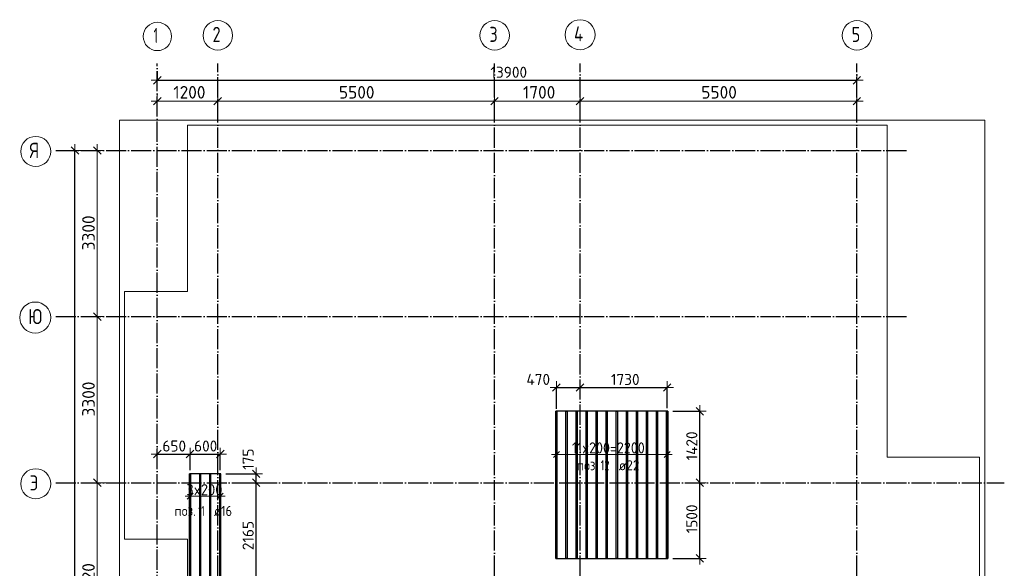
# Model space of a CAD drawing. Header units: millimetres. Extents: x -3725 to 93325, y -74170 to 82591.
# Tile 14 of 133: x 27265 to 46830, y -518 to 10377. Entities that reach past the tile are written whole.
import ezdxf

# ---------------------------------------------------------------- set-up
doc = ezdxf.new("R2010")
doc.units = ezdxf.units.MM
doc.header["$PDMODE"] = 65
for name, pattern in [('______11', [500, 400, -50, 0, -50]), ('______3', [500, 400, -100]), ('______5', [1100, 800, -100, 100, -100])]:
    doc.linetypes.add(name, pattern=pattern)
for name, color, linetype, lineweight in [('Standard', 7, 'Continuous', 25), ('Балка_ общее', 7, '______3', 13), ('Размерная линия_ общее', 7, 'Continuous', 13), ('Фундамент (1)', 7, 'Continuous', 35)]:
    doc.layers.add(name, color=color, linetype=linetype, lineweight=lineweight)
doc.layers.add('Арм.стержн.Доп. Арм ниж.зоны У', color=7, linetype='Continuous', lineweight=35, true_color=0x1cff1c)
doc.layers.add('Осевая линия_ общее', color=7, linetype='______5', lineweight=13, true_color=0xa0a0a0)
doc.styles.add('ISOCPEUR', font='ISOCPEUR')
doc.dimstyles.new('DIMSTYLE_18', dxfattribs={"dimtxt": 220, "dimasz": 250, "dimexe": 0, "dimexo": 0, "dimgap": 110, "dimtad": 2, "dimdec": 0, "dimrnd": 1, "dimzin": 12, "dimdsep": 46, "dimtxsty": 'ISOCPEUR', "dimblk1": 'ALL_ML_STRICH', "dimblk2": 'ALL_ML_STRICH', "dimsah": 1, "dimcen": 0, "dimclrd": 7, "dimclre": 256, "dimclrt": 7, "dimadec": 0, "dimazin": 0, "dimtfac": 1, "dimtdec": 0, "dimtix": 1, "dimtmove": 2, "dimatfit": 3, "dimfxl": 0, "dimtzin": 0, "dimlwd": 0, "dimlwe": -3, "dimarcsym": 0})
doc.dimstyles.new('DIMSTYLE_3', dxfattribs={"dimtxt": 220, "dimasz": 250, "dimexe": 0, "dimexo": 0, "dimgap": 110, "dimtad": 2, "dimdec": 0, "dimrnd": 5, "dimzin": 12, "dimdsep": 46, "dimtxsty": 'ISOCPEUR', "dimblk1": 'ALL_ML_STRICH', "dimblk2": 'ALL_ML_STRICH', "dimsah": 1, "dimcen": 0, "dimclrd": 7, "dimclre": 256, "dimclrt": 7, "dimadec": 0, "dimazin": 0, "dimtfac": 1, "dimtdec": 0, "dimtix": 1, "dimtmove": 2, "dimatfit": 3, "dimfxl": 0, "dimtzin": 0, "dimlwd": 0, "dimlwe": -3, "dimarcsym": 0})
doc.dimstyles.new('DIMSTYLE_5', dxfattribs={"dimtxt": 220, "dimasz": 250, "dimexe": 0, "dimexo": 0, "dimgap": 110, "dimtad": 2, "dimdec": 0, "dimrnd": 5, "dimzin": 12, "dimdsep": 46, "dimtxsty": 'ISOCPEUR', "dimblk1": 'ALL_ML_STRICH', "dimblk2": 'ALL_ML_STRICH', "dimsah": 1, "dimcen": 0, "dimclrd": 7, "dimclre": 256, "dimclrt": 7, "dimadec": 0, "dimazin": 0, "dimtfac": 1, "dimtdec": 0, "dimtix": 1, "dimtmove": 2, "dimatfit": 3, "dimfxl": 0, "dimtvp": 1.2, "dimtzin": 0, "dimlwd": 0, "dimlwe": -3, "dimarcsym": 0})
doc.dimstyles.new('DIMSTYLE_7', dxfattribs={"dimtxt": 250, "dimasz": 250, "dimexe": 0, "dimexo": 0, "dimgap": 125, "dimtad": 2, "dimdec": 0, "dimrnd": 5, "dimzin": 12, "dimdsep": 46, "dimtxsty": 'ISOCPEUR', "dimblk1": 'ALL_ML_STRICH', "dimblk2": 'ALL_ML_STRICH', "dimsah": 1, "dimcen": 0, "dimclrd": 7, "dimclre": 256, "dimclrt": 7, "dimadec": 0, "dimazin": 0, "dimtfac": 1, "dimtdec": 0, "dimtix": 1, "dimtmove": 2, "dimatfit": 3, "dimfxl": 0, "dimtzin": 0, "dimlwd": 0, "dimlwe": -3, "dimarcsym": 0})

# ---------------------------------------------------------------- blocks, each defined once
blk = doc.blocks.new('ALL_ML_STRICH')
at = {"color": 0, "linetype": 'ByBlock', "lineweight": -2}
for p, q in [((-1, 0), (0.5, 0)), ((-0.3, -0.3), (0.3, 0.3)), ((0, -0.5), (0, 0.5))]:
    blk.add_line(p, q, dxfattribs=at)
blk = doc.blocks.new('*D50')
at = {"layer": 'DEFPOINTS', "color": 7, "linetype": 'Continuous', "lineweight": 13, "transparency": 33554687}
for p in [(30000, 8760), (31200, 8758), (30000, 8590)]:
    blk.add_point(p, dxfattribs=at)
at = {"layer": 'Балка_ общее', "color": 251, "linetype": 'Continuous', "lineweight": -2, "true_color": 0x656565, "transparency": 33554687}
for p, q in [((30000, 8600), (30000, 8760)), ((31200, 8768), (31200, 8760))]:
    blk.add_line(p, q, dxfattribs=at)
at = {"layer": 'Балка_ общее', "color": 7, "linetype": 'Continuous', "lineweight": -2, "transparency": 33554687}
blk.add_line((30000, 8760), (31200, 8760), dxfattribs=at)
at = {"layer": 'Балка_ общее', "color": 7, "linetype": 'Continuous', "lineweight": 13, "transparency": 33554687, "xscale": 250, "yscale": 250, "zscale": 250, "rotation": 180}
blk.add_blockref('ALL_ML_STRICH', (30000, 8760), dxfattribs=at)
at = {"layer": 'Балка_ общее', "color": 7, "linetype": 'Continuous', "lineweight": 13, "transparency": 33554687, "xscale": 250, "yscale": 250, "zscale": 250}
blk.add_blockref('ALL_ML_STRICH', (31200, 8760), dxfattribs=at)
at = {"layer": 'Балка_ общее', "color": 7, "linetype": 'Continuous', "lineweight": 13, "transparency": 33554687, "insert": (30637, 8935), "char_height": 250, "width": 1000, "attachment_point": 5, "style": 'ISOCPEUR'}
blk.add_mtext('\\A1;{1200}', dxfattribs=at)
blk = doc.blocks.new('*D51')
at = {"layer": 'DEFPOINTS', "color": 7, "linetype": 'Continuous', "lineweight": 13, "transparency": 33554687}
for p in [(31200, 8760), (31200, 8758), (36700, 8799)]:
    blk.add_point(p, dxfattribs=at)
at = {"layer": 'Балка_ общее', "color": 251, "linetype": 'Continuous', "lineweight": -2, "true_color": 0x656565, "transparency": 33554687}
for p, q in [((36700, 8809), (36700, 8760)), ((31200, 8768), (31200, 8760))]:
    blk.add_line(p, q, dxfattribs=at)
at = {"layer": 'Балка_ общее', "color": 7, "linetype": 'Continuous', "lineweight": -2, "transparency": 33554687}
blk.add_line((31200, 8760), (36700, 8760), dxfattribs=at)
at = {"layer": 'Балка_ общее', "color": 7, "linetype": 'Continuous', "lineweight": 13, "transparency": 33554687, "xscale": 250, "yscale": 250, "zscale": 250, "rotation": 180}
blk.add_blockref('ALL_ML_STRICH', (31200, 8760), dxfattribs=at)
at = {"layer": 'Балка_ общее', "color": 7, "linetype": 'Continuous', "lineweight": 13, "transparency": 33554687, "xscale": 250, "yscale": 250, "zscale": 250}
blk.add_blockref('ALL_ML_STRICH', (36700, 8760), dxfattribs=at)
at = {"layer": 'Балка_ общее', "color": 7, "linetype": 'Continuous', "lineweight": 13, "transparency": 33554687, "insert": (33962, 8935), "char_height": 250, "width": 1000, "attachment_point": 5, "style": 'ISOCPEUR'}
blk.add_mtext('\\A1;{5500}', dxfattribs=at)
blk = doc.blocks.new('*D52')
at = {"layer": 'DEFPOINTS', "color": 7, "linetype": 'Continuous', "lineweight": 13, "transparency": 33554687}
for p in [(36700, 8799), (36700, 8760), (38400, 8758)]:
    blk.add_point(p, dxfattribs=at)
at = {"layer": 'Балка_ общее', "color": 251, "linetype": 'Continuous', "lineweight": -2, "true_color": 0x656565, "transparency": 33554687}
for p, q in [((36700, 8809), (36700, 8760)), ((38400, 8768), (38400, 8760))]:
    blk.add_line(p, q, dxfattribs=at)
at = {"layer": 'Балка_ общее', "color": 7, "linetype": 'Continuous', "lineweight": -2, "transparency": 33554687}
blk.add_line((36700, 8760), (38400, 8760), dxfattribs=at)
at = {"layer": 'Балка_ общее', "color": 7, "linetype": 'Continuous', "lineweight": 13, "transparency": 33554687, "xscale": 250, "yscale": 250, "zscale": 250, "rotation": 180}
blk.add_blockref('ALL_ML_STRICH', (36700, 8760), dxfattribs=at)
at = {"layer": 'Балка_ общее', "color": 7, "linetype": 'Continuous', "lineweight": 13, "transparency": 33554687, "xscale": 250, "yscale": 250, "zscale": 250}
blk.add_blockref('ALL_ML_STRICH', (38400, 8760), dxfattribs=at)
at = {"layer": 'Балка_ общее', "color": 7, "linetype": 'Continuous', "lineweight": 13, "transparency": 33554687, "insert": (37587, 8935), "char_height": 250, "width": 1000, "attachment_point": 5, "style": 'ISOCPEUR'}
blk.add_mtext('\\A1;{1700}', dxfattribs=at)
blk = doc.blocks.new('*D53')
at = {"layer": 'DEFPOINTS', "color": 7, "linetype": 'Continuous', "lineweight": 13, "transparency": 33554687}
for p in [(38400, 8760), (38400, 8758), (43900, 8716)]:
    blk.add_point(p, dxfattribs=at)
at = {"layer": 'Балка_ общее', "color": 251, "linetype": 'Continuous', "lineweight": -2, "true_color": 0x656565, "transparency": 33554687}
for p, q in [((38400, 8768), (38400, 8760)), ((43900, 8726), (43900, 8760))]:
    blk.add_line(p, q, dxfattribs=at)
at = {"layer": 'Балка_ общее', "color": 7, "linetype": 'Continuous', "lineweight": -2, "transparency": 33554687}
blk.add_line((38400, 8760), (43900, 8760), dxfattribs=at)
at = {"layer": 'Балка_ общее', "color": 7, "linetype": 'Continuous', "lineweight": 13, "transparency": 33554687, "xscale": 250, "yscale": 250, "zscale": 250, "rotation": 180}
blk.add_blockref('ALL_ML_STRICH', (38400, 8760), dxfattribs=at)
at = {"layer": 'Балка_ общее', "color": 7, "linetype": 'Continuous', "lineweight": 13, "transparency": 33554687, "xscale": 250, "yscale": 250, "zscale": 250}
blk.add_blockref('ALL_ML_STRICH', (43900, 8760), dxfattribs=at)
at = {"layer": 'Балка_ общее', "color": 7, "linetype": 'Continuous', "lineweight": 13, "transparency": 33554687, "insert": (41162, 8935), "char_height": 250, "width": 1000, "attachment_point": 5, "style": 'ISOCPEUR'}
blk.add_mtext('\\A1;{5500}', dxfattribs=at)
blk = doc.blocks.new('*D57')
at = {"layer": 'DEFPOINTS', "color": 7, "linetype": 'Continuous', "lineweight": 13, "transparency": 33554687}
for p in [(29294, 1180), (28217, -2740), (28807, -2740)]:
    blk.add_point(p, dxfattribs=at)
at = {"layer": 'Балка_ общее', "color": 251, "linetype": 'Continuous', "lineweight": -2, "true_color": 0x656565, "transparency": 33554687}
for p, q in [((29284, 1180), (28807, 1180)), ((28807, -2740), (28807, -2740))]:
    blk.add_line(p, q, dxfattribs=at)
at = {"layer": 'Балка_ общее', "color": 7, "linetype": 'Continuous', "lineweight": -2, "transparency": 33554687}
blk.add_line((28807, -2740), (28807, 1180), dxfattribs=at)
at = {"layer": 'Балка_ общее', "color": 7, "linetype": 'Continuous', "lineweight": 13, "transparency": 33554687, "xscale": 250, "yscale": 250, "zscale": 250}
for p, rotation in [((28807, 1180), 90), ((28807, -2740), 270)]:
    blk.add_blockref('ALL_ML_STRICH', p, dxfattribs=dict(at, rotation=rotation))
at = {"layer": 'Балка_ общее', "color": 7, "linetype": 'Continuous', "lineweight": 13, "transparency": 33554687, "insert": (28632, -767), "char_height": 250, "width": 1000, "attachment_point": 5, "rotation": 90, "style": 'ISOCPEUR'}
blk.add_mtext('\\A1;{3920}', dxfattribs=at)
blk = doc.blocks.new('*D58')
at = {"layer": 'DEFPOINTS', "color": 7, "linetype": 'Continuous', "lineweight": 13, "transparency": 33554687}
for p in [(28217, 4480), (28807, 1180), (29294, 1180)]:
    blk.add_point(p, dxfattribs=at)
at = {"layer": 'Балка_ общее', "color": 251, "linetype": 'Continuous', "lineweight": -2, "true_color": 0x656565, "transparency": 33554687}
for p, q in [((28807, 4480), (28807, 4480)), ((29284, 1180), (28807, 1180))]:
    blk.add_line(p, q, dxfattribs=at)
at = {"layer": 'Балка_ общее', "color": 7, "linetype": 'Continuous', "lineweight": -2, "transparency": 33554687}
blk.add_line((28807, 1180), (28807, 4480), dxfattribs=at)
at = {"layer": 'Балка_ общее', "color": 7, "linetype": 'Continuous', "lineweight": 13, "transparency": 33554687, "xscale": 250, "yscale": 250, "zscale": 250}
for p, rotation in [((28807, 4480), 90), ((28807, 1180), 270)]:
    blk.add_blockref('ALL_ML_STRICH', p, dxfattribs=dict(at, rotation=rotation))
at = {"layer": 'Балка_ общее', "color": 7, "linetype": 'Continuous', "lineweight": 13, "transparency": 33554687, "insert": (28632, 2843), "char_height": 250, "width": 1000, "attachment_point": 5, "rotation": 90, "style": 'ISOCPEUR'}
blk.add_mtext('\\A1;{3300}', dxfattribs=at)
blk = doc.blocks.new('*D59')
at = {"layer": 'DEFPOINTS', "color": 7, "linetype": 'Continuous', "lineweight": 13, "transparency": 33554687}
for p in [(28424, 7780), (28217, 4480), (28807, 4480)]:
    blk.add_point(p, dxfattribs=at)
at = {"layer": 'Балка_ общее', "color": 251, "linetype": 'Continuous', "lineweight": -2, "true_color": 0x656565, "transparency": 33554687}
for p, q in [((28414, 7780), (28807, 7780)), ((28807, 4480), (28807, 4480))]:
    blk.add_line(p, q, dxfattribs=at)
at = {"layer": 'Балка_ общее', "color": 7, "linetype": 'Continuous', "lineweight": -2, "transparency": 33554687}
blk.add_line((28807, 4480), (28807, 7780), dxfattribs=at)
at = {"layer": 'Балка_ общее', "color": 7, "linetype": 'Continuous', "lineweight": 13, "transparency": 33554687, "xscale": 250, "yscale": 250, "zscale": 250}
for p, rotation in [((28807, 7780), 90), ((28807, 4480), 270)]:
    blk.add_blockref('ALL_ML_STRICH', p, dxfattribs=dict(at, rotation=rotation))
at = {"layer": 'Балка_ общее', "color": 7, "linetype": 'Continuous', "lineweight": 13, "transparency": 33554687, "insert": (28632, 6143), "char_height": 250, "width": 1000, "attachment_point": 5, "rotation": 90, "style": 'ISOCPEUR'}
blk.add_mtext('\\A1;{3300}', dxfattribs=at)
blk = doc.blocks.new('*D222')
at = {"layer": 'DEFPOINTS', "color": 7, "linetype": 'Continuous', "lineweight": 13, "transparency": 33554687}
for p in [(31679, 1180), (31261, -983), (31964, -983)]:
    blk.add_point(p, dxfattribs=at)
at = {"layer": 'Размерная линия_ общее', "color": 253, "linetype": 'Continuous', "lineweight": -2, "true_color": 0xa0a0a0, "transparency": 33554687}
for p, q in [((31779, 1180), (31964, 1180)), ((31361, -983), (31964, -983))]:
    blk.add_line(p, q, dxfattribs=at)
at = {"layer": 'Размерная линия_ общее', "color": 7, "linetype": 'Continuous', "lineweight": -2, "transparency": 33554687}
blk.add_line((31964, -983), (31964, 1180), dxfattribs=at)
at = {"layer": 'Размерная линия_ общее', "color": 7, "linetype": 'Continuous', "lineweight": 13, "transparency": 33554687, "xscale": 250, "yscale": 250, "zscale": 250}
for p, rotation in [((31964, 1180), 90), ((31964, -983), 270)]:
    blk.add_blockref('ALL_ML_STRICH', p, dxfattribs=dict(at, rotation=rotation))
at = {"layer": 'Размерная линия_ общее', "color": 7, "linetype": 'Continuous', "lineweight": 13, "transparency": 33554687, "insert": (31804, 132), "char_height": 220, "width": 880, "attachment_point": 5, "rotation": 90, "style": 'ISOCPEUR'}
blk.add_mtext('\\A1;{2165}', dxfattribs=at)
blk = doc.blocks.new('*D223')
at = {"layer": 'DEFPOINTS', "color": 7, "linetype": 'Continuous', "lineweight": 13, "transparency": 33554687}
for p in [(31261, 1357), (31679, 1180), (31964, 1180)]:
    blk.add_point(p, dxfattribs=at)
at = {"layer": 'Размерная линия_ общее', "color": 253, "linetype": 'Continuous', "lineweight": -2, "true_color": 0xa0a0a0, "transparency": 33554687}
for p, q in [((31361, 1357), (31964, 1357)), ((31779, 1180), (31964, 1180))]:
    blk.add_line(p, q, dxfattribs=at)
at = {"layer": 'Размерная линия_ общее', "color": 7, "linetype": 'Continuous', "lineweight": -2, "transparency": 33554687}
blk.add_line((31964, 1180), (31964, 1357), dxfattribs=at)
at = {"layer": 'Размерная линия_ общее', "color": 7, "linetype": 'Continuous', "lineweight": 13, "transparency": 33554687, "xscale": 250, "yscale": 250, "zscale": 250}
for p, rotation in [((31964, 1357), 90), ((31964, 1180), 270)]:
    blk.add_blockref('ALL_ML_STRICH', p, dxfattribs=dict(at, rotation=rotation))
at = {"layer": 'Размерная линия_ общее', "color": 7, "linetype": 'Continuous', "lineweight": 13, "transparency": 33554687, "insert": (31805, 1649), "char_height": 220, "width": 660, "attachment_point": 5, "rotation": 90, "style": 'ISOCPEUR'}
blk.add_mtext('\\A1;{175}', dxfattribs=at)
blk = doc.blocks.new('*D224')
at = {"layer": 'DEFPOINTS', "color": 7, "linetype": 'Continuous', "lineweight": 13, "transparency": 33554687}
for p in [(40758, 1180), (40143, -321), (40780, -321)]:
    blk.add_point(p, dxfattribs=at)
at = {"layer": 'Размерная линия_ общее', "color": 253, "linetype": 'Continuous', "lineweight": -2, "true_color": 0xa0a0a0, "transparency": 33554687}
for p, q in [((40780, 1180), (40780, 1180)), ((40243, -321), (40780, -321))]:
    blk.add_line(p, q, dxfattribs=at)
at = {"layer": 'Размерная линия_ общее', "color": 7, "linetype": 'Continuous', "lineweight": -2, "transparency": 33554687}
blk.add_line((40780, -321), (40780, 1180), dxfattribs=at)
at = {"layer": 'Размерная линия_ общее', "color": 7, "linetype": 'Continuous', "lineweight": 13, "transparency": 33554687, "xscale": 250, "yscale": 250, "zscale": 250}
for p, rotation in [((40780, 1180), 90), ((40780, -321), 270)]:
    blk.add_blockref('ALL_ML_STRICH', p, dxfattribs=dict(at, rotation=rotation))
at = {"layer": 'Размерная линия_ общее', "color": 7, "linetype": 'Continuous', "lineweight": 13, "transparency": 33554687, "insert": (40620, 463), "char_height": 220, "width": 880, "attachment_point": 5, "rotation": 90, "style": 'ISOCPEUR'}
blk.add_mtext('\\A1;{1500}', dxfattribs=at)
blk = doc.blocks.new('*D225')
at = {"layer": 'DEFPOINTS', "color": 7, "linetype": 'Continuous', "lineweight": 13, "transparency": 33554687}
for p in [(40143, 2599), (40758, 1180), (40780, 1180)]:
    blk.add_point(p, dxfattribs=at)
at = {"layer": 'Размерная линия_ общее', "color": 253, "linetype": 'Continuous', "lineweight": -2, "true_color": 0xa0a0a0, "transparency": 33554687}
for p, q in [((40243, 2599), (40780, 2599)), ((40780, 1180), (40780, 1180))]:
    blk.add_line(p, q, dxfattribs=at)
at = {"layer": 'Размерная линия_ общее', "color": 7, "linetype": 'Continuous', "lineweight": -2, "transparency": 33554687}
blk.add_line((40780, 1180), (40780, 2599), dxfattribs=at)
at = {"layer": 'Размерная линия_ общее', "color": 7, "linetype": 'Continuous', "lineweight": 13, "transparency": 33554687, "xscale": 250, "yscale": 250, "zscale": 250}
for p, rotation in [((40780, 2599), 90), ((40780, 1180), 270)]:
    blk.add_blockref('ALL_ML_STRICH', p, dxfattribs=dict(at, rotation=rotation))
at = {"layer": 'Размерная линия_ общее', "color": 7, "linetype": 'Continuous', "lineweight": 13, "transparency": 33554687, "insert": (40620, 1912), "char_height": 220, "width": 880, "attachment_point": 5, "rotation": 90, "style": 'ISOCPEUR'}
blk.add_mtext('\\A1;{1420}', dxfattribs=at)
blk = doc.blocks.new('*D226')
at = {"layer": 'DEFPOINTS', "color": 7, "linetype": 'Continuous', "lineweight": 13, "transparency": 33554687}
for p in [(37930, 3072), (38400, 3054), (37930, 2551)]:
    blk.add_point(p, dxfattribs=at)
at = {"layer": 'Размерная линия_ общее', "color": 253, "linetype": 'Continuous', "lineweight": -2, "true_color": 0xa0a0a0, "transparency": 33554687}
for p, q in [((37930, 2651), (37930, 3072)), ((38400, 3072), (38400, 3072))]:
    blk.add_line(p, q, dxfattribs=at)
at = {"layer": 'Размерная линия_ общее', "color": 7, "linetype": 'Continuous', "lineweight": -2, "transparency": 33554687}
blk.add_line((37930, 3072), (38400, 3072), dxfattribs=at)
at = {"layer": 'Размерная линия_ общее', "color": 7, "linetype": 'Continuous', "lineweight": 13, "transparency": 33554687, "xscale": 250, "yscale": 250, "zscale": 250, "rotation": 180}
blk.add_blockref('ALL_ML_STRICH', (37930, 3072), dxfattribs=at)
at = {"layer": 'Размерная линия_ общее', "color": 7, "linetype": 'Continuous', "lineweight": 13, "transparency": 33554687, "xscale": 250, "yscale": 250, "zscale": 250}
blk.add_blockref('ALL_ML_STRICH', (38400, 3072), dxfattribs=at)
at = {"layer": 'Размерная линия_ общее', "color": 7, "linetype": 'Continuous', "lineweight": 13, "transparency": 33554687, "insert": (37569, 3233), "char_height": 220, "width": 660, "attachment_point": 5, "style": 'ISOCPEUR'}
blk.add_mtext('\\A1;{470}', dxfattribs=at)
blk = doc.blocks.new('*D227')
at = {"layer": 'DEFPOINTS', "color": 7, "linetype": 'Continuous', "lineweight": 13, "transparency": 33554687}
for p in [(38400, 3072), (38400, 3054), (40130, 2562)]:
    blk.add_point(p, dxfattribs=at)
at = {"layer": 'Размерная линия_ общее', "color": 253, "linetype": 'Continuous', "lineweight": -2, "true_color": 0xa0a0a0, "transparency": 33554687}
for p, q in [((38400, 3072), (38400, 3072)), ((40130, 2662), (40130, 3072))]:
    blk.add_line(p, q, dxfattribs=at)
at = {"layer": 'Размерная линия_ общее', "color": 7, "linetype": 'Continuous', "lineweight": -2, "transparency": 33554687}
blk.add_line((38400, 3072), (40130, 3072), dxfattribs=at)
at = {"layer": 'Размерная линия_ общее', "color": 7, "linetype": 'Continuous', "lineweight": 13, "transparency": 33554687, "xscale": 250, "yscale": 250, "zscale": 250, "rotation": 180}
blk.add_blockref('ALL_ML_STRICH', (38400, 3072), dxfattribs=at)
at = {"layer": 'Размерная линия_ общее', "color": 7, "linetype": 'Continuous', "lineweight": 13, "transparency": 33554687, "xscale": 250, "yscale": 250, "zscale": 250}
blk.add_blockref('ALL_ML_STRICH', (40130, 3072), dxfattribs=at)
at = {"layer": 'Размерная линия_ общее', "color": 7, "linetype": 'Continuous', "lineweight": 13, "transparency": 33554687, "insert": (39298, 3232), "char_height": 220, "width": 880, "attachment_point": 5, "style": 'ISOCPEUR'}
blk.add_mtext('\\A1;{1730}', dxfattribs=at)
blk = doc.blocks.new('*D228')
at = {"layer": 'DEFPOINTS', "color": 7, "linetype": 'Continuous', "lineweight": 13, "transparency": 33554687}
for p in [(30000, 1750), (30000, 1728), (30650, 1333)]:
    blk.add_point(p, dxfattribs=at)
at = {"layer": 'Размерная линия_ общее', "color": 253, "linetype": 'Continuous', "lineweight": -2, "true_color": 0xa0a0a0, "transparency": 33554687}
for p, q in [((30000, 1750), (30000, 1750)), ((30650, 1433), (30650, 1750))]:
    blk.add_line(p, q, dxfattribs=at)
at = {"layer": 'Размерная линия_ общее', "color": 7, "linetype": 'Continuous', "lineweight": -2, "transparency": 33554687}
blk.add_line((30000, 1750), (30650, 1750), dxfattribs=at)
at = {"layer": 'Размерная линия_ общее', "color": 7, "linetype": 'Continuous', "lineweight": 13, "transparency": 33554687, "xscale": 250, "yscale": 250, "zscale": 250, "rotation": 180}
blk.add_blockref('ALL_ML_STRICH', (30000, 1750), dxfattribs=at)
at = {"layer": 'Размерная линия_ общее', "color": 7, "linetype": 'Continuous', "lineweight": 13, "transparency": 33554687, "xscale": 250, "yscale": 250, "zscale": 250}
blk.add_blockref('ALL_ML_STRICH', (30650, 1750), dxfattribs=at)
at = {"layer": 'Размерная линия_ общее', "color": 7, "linetype": 'Continuous', "lineweight": 13, "transparency": 33554687, "insert": (30336, 1910), "char_height": 220, "width": 660, "attachment_point": 5, "style": 'ISOCPEUR'}
blk.add_mtext('\\A1;{650}', dxfattribs=at)
blk = doc.blocks.new('*D229')
at = {"layer": 'DEFPOINTS', "color": 7, "linetype": 'Continuous', "lineweight": 13, "transparency": 33554687}
for p in [(30650, 1750), (30650, 1333), (31250, 1329)]:
    blk.add_point(p, dxfattribs=at)
at = {"layer": 'Размерная линия_ общее', "color": 253, "linetype": 'Continuous', "lineweight": -2, "true_color": 0xa0a0a0, "transparency": 33554687}
for p, q in [((30650, 1433), (30650, 1750)), ((31250, 1429), (31250, 1750))]:
    blk.add_line(p, q, dxfattribs=at)
at = {"layer": 'Размерная линия_ общее', "color": 7, "linetype": 'Continuous', "lineweight": -2, "transparency": 33554687}
blk.add_line((30650, 1750), (31250, 1750), dxfattribs=at)
at = {"layer": 'Размерная линия_ общее', "color": 7, "linetype": 'Continuous', "lineweight": 13, "transparency": 33554687, "xscale": 250, "yscale": 250, "zscale": 250, "rotation": 180}
blk.add_blockref('ALL_ML_STRICH', (30650, 1750), dxfattribs=at)
at = {"layer": 'Размерная линия_ общее', "color": 7, "linetype": 'Continuous', "lineweight": 13, "transparency": 33554687, "xscale": 250, "yscale": 250, "zscale": 250}
blk.add_blockref('ALL_ML_STRICH', (31250, 1750), dxfattribs=at)
at = {"layer": 'Размерная линия_ общее', "color": 7, "linetype": 'Continuous', "lineweight": 13, "transparency": 33554687, "insert": (30961, 1910), "char_height": 220, "width": 660, "attachment_point": 5, "style": 'ISOCPEUR'}
blk.add_mtext('\\A1;{600}', dxfattribs=at)
blk = doc.blocks.new('*D538')
at = {"layer": 'DEFPOINTS', "color": 7, "linetype": 'Continuous', "lineweight": 13, "transparency": 33554687}
for p in [(30000, 9456), (43900, 9380), (30000, 9173)]:
    blk.add_point(p, dxfattribs=at)
at = {"layer": 'Размерная линия_ общее', "color": 253, "linetype": 'Continuous', "lineweight": -2, "true_color": 0xa0a0a0, "transparency": 33554687}
for p, q in [((30000, 9356), (30000, 9173)), ((43900, 9173), (43900, 9173))]:
    blk.add_line(p, q, dxfattribs=at)
at = {"layer": 'Размерная линия_ общее', "color": 7, "linetype": 'Continuous', "lineweight": -2, "transparency": 33554687}
blk.add_line((30000, 9173), (43900, 9173), dxfattribs=at)
at = {"layer": 'Размерная линия_ общее', "color": 7, "linetype": 'Continuous', "lineweight": 13, "transparency": 33554687, "xscale": 250, "yscale": 250, "zscale": 250, "rotation": 180}
blk.add_blockref('ALL_ML_STRICH', (30000, 9173), dxfattribs=at)
at = {"layer": 'Размерная линия_ общее', "color": 7, "linetype": 'Continuous', "lineweight": 13, "transparency": 33554687, "xscale": 250, "yscale": 250, "zscale": 250}
blk.add_blockref('ALL_ML_STRICH', (43900, 9173), dxfattribs=at)
at = {"layer": 'Размерная линия_ общее', "color": 7, "linetype": 'Continuous', "lineweight": 13, "transparency": 33554687, "insert": (36983, 9333), "char_height": 220, "width": 1100, "attachment_point": 5, "style": 'ISOCPEUR'}
blk.add_mtext('\\A1;{13900}', dxfattribs=at)
blk = doc.blocks.new('*D543')
at = {"layer": 'DEFPOINTS', "color": 7, "linetype": 'Continuous', "lineweight": 13, "transparency": 33554687}
for p in [(28414, 7780), (28150, -13260), (28364, -13260)]:
    blk.add_point(p, dxfattribs=at)
at = {"layer": 'Размерная линия_ общее', "color": 253, "linetype": 'Continuous', "lineweight": -2, "true_color": 0xa0a0a0, "transparency": 33554687}
for p, q in [((28314, 7780), (28364, 7780)), ((28364, -13260), (28364, -13260))]:
    blk.add_line(p, q, dxfattribs=at)
at = {"layer": 'Размерная линия_ общее', "color": 7, "linetype": 'Continuous', "lineweight": -2, "transparency": 33554687}
blk.add_line((28364, -13260), (28364, 7780), dxfattribs=at)
at = {"layer": 'Размерная линия_ общее', "color": 7, "linetype": 'Continuous', "lineweight": 13, "transparency": 33554687, "xscale": 250, "yscale": 250, "zscale": 250}
for p, rotation in [((28364, 7780), 90), ((28364, -13260), 270)]:
    blk.add_blockref('ALL_ML_STRICH', p, dxfattribs=dict(at, rotation=rotation))
at = {"layer": 'Размерная линия_ общее', "color": 7, "linetype": 'Continuous', "lineweight": 13, "transparency": 33554687, "insert": (28204, -2718), "char_height": 220, "width": 1100, "attachment_point": 5, "rotation": 90, "style": 'ISOCPEUR'}
blk.add_mtext('\\A1;{21040}', dxfattribs=at)
blk = doc.blocks.new('СЛОЖНЫЙ_ОБЪЕКТ_2')
at = {"layer": 'Осевая линия_ общее', "color": 253, "linetype": '______11', "lineweight": -3, "true_color": 0xa0a0a0, "transparency": 33554687}
for p, q in [((30000, -14050), (30000, 9510)), ((31200, -14170), (31200, 9510)), ((36700, -14170), (36700, 9510)), ((38400, -14170), (38400, 9510)), ((43900, -14170), (43900, 9510)), ((27980, 7780), (44900, 7780)), ((27980, 4480), (44900, 4480)), ((27980, 1180), (46830, 1180))]:
    blk.add_line(p, q, dxfattribs=at)
at = {"layer": 'Осевая линия_ общее', "color": 7, "linetype": 'Continuous', "lineweight": 13, "transparency": 33554687}
for centre, radius in [((38401.3, 10078), 298.8), ((30001.9, 10044.3), 281.9), ((31202.4, 10065.3), 292.4), ((36702.4, 10065.3), 292.4), ((43902.4, 10065.3), 292.4), ((27583.8, 7760.5), 298.8), ((27574.5, 4460.5), 309.5), ((27583.8, 1160.5), 298.8)]:
    blk.add_circle(centre, radius, dxfattribs=at)
at = {"layer": 'Осевая линия_ общее', "color": 7, "linetype": 'Continuous', "lineweight": 13, "transparency": 33554687, "char_height": 300, "attachment_point": 7, "style": 'ISOCPEUR'}
for s, insert, width in [('\\W0.56;1', (29926.9, 9913.8), 233.333), ('\\W0.78;2', (31097.4, 9934.8), 326.407), ('\\W0.78;3', (36597.4, 9934.8), 326.407), ('\\W0.80;4', (38281.3, 9947.5), 359.833), ('\\W0.78;5', (43797.4, 9934.8), 326.407), ('\\W0.80;Я', (27463.8, 7630), 359.833), ('\\W0.83;Ю', (27432, 4330), 408.873), ('\\W0.80;Э', (27463.8, 1030), 359.833)]:
    blk.add_mtext(s, dxfattribs=dict(at, insert=insert, width=width))
at = {"layer": 'Балка_ общее', "color": 7, "linetype": 'Continuous', "lineweight": 13, "transparency": 33554687}
for base, p1, p2, picture, middle in [((31200, 8760.5), (30000, 8600), (31200, 8767.8), '*D50', (30637.5, 8935.5)), ((36700, 8760.5), (31200, 8767.8), (36700, 8809.4), '*D51', (33962.5, 8935.5)), ((38400, 8760.5), (36700, 8809.4), (38400, 8767.8), '*D52', (37587.5, 8935.5)), ((43900, 8760.5), (38400, 8767.8), (43900, 8726.2), '*D53', (41162.5, 8935.5))]:
    dim = blk.add_linear_dim(base=base, p1=p1, p2=p2, dimstyle='DIMSTYLE_7', override={"dimpost": '<>', "dimclrd": 7, "dimclre": 251, "dimclrt": 7, "dimlwd": 0, "dimlwe": 65533}, dxfattribs=at)
    dim.commit()
    dim.dimension.update_dxf_attribs({"geometry": picture, "text_midpoint": middle, "dimtype": 160})
for base, p1, p2, picture, middle in [((28806.9, 7780), (28806.9, 4480), (28413.8, 7780), '*D59', (28631.9, 6142.5)), ((28806.9, 4480), (29283.5, 1180), (28806.9, 4480), '*D58', (28631.9, 2842.5)), ((28806.9, 1180), (28806.9, -2740), (29283.5, 1180), '*D57', (28631.9, -767.5))]:
    dim = blk.add_linear_dim(base=base, p1=p1, p2=p2, angle=90, dimstyle='DIMSTYLE_7', override={"dimpost": '<>', "dimclrd": 7, "dimclre": 251, "dimclrt": 7, "dimlwd": 0, "dimlwe": 65533}, dxfattribs=at)
    dim.commit()
    dim.dimension.update_dxf_attribs({"geometry": picture, "text_midpoint": middle, "dimtype": 160})

msp = doc.modelspace()

# ---------------------------------------------------------------- linework, layer by layer
at = {"layer": 'Standard', "color": 7, "linetype": 'Continuous', "lineweight": 18, "transparency": 33554687}
msp.add_lwpolyline([(29250, -13460), (46440, -13460), (46440, 8380), (29250, 8380), (29250, -13460)], dxfattribs=at)
at = {"layer": 'Арм.стержн.Доп. Арм ниж.зоны У', "color": 7, "linetype": 'Continuous', "lineweight": 25, "transparency": 33554687}
for p, q in [((37870.4, 1682.7), (37990.4, 1802.7)), ((40070.4, 1682.7), (40190.4, 1802.7)), ((30589.9, 852.8), (30709.9, 972.8)), ((31189.9, 852.8), (31309.9, 972.8))]:
    msp.add_line(p, q, dxfattribs=at)
at = {"layer": 'Арм.стержн.Доп. Арм ниж.зоны У', "color": 253, "linetype": 'Continuous', "lineweight": -3, "true_color": 0xa0a0a0, "transparency": 33554687}
for p, q in [((37930.4, 1742.7), (37930.4, 1842.7)), ((40130.4, 1742.7), (40130.4, 1842.7)), ((37930.4, 1742.7), (37930.4, 1642.7)), ((40130.4, 1742.7), (40130.4, 1642.7)), ((30649.9, 912.8), (30649.9, 1012.8)), ((31249.9, 912.8), (31249.9, 1012.8)), ((30649.9, 912.8), (30649.9, 812.8)), ((31249.9, 912.8), (31249.9, 812.8))]:
    msp.add_line(p, q, dxfattribs=at)
at = {"layer": 'Арм.стержн.Доп. Арм ниж.зоны У', "color": 7, "linetype": 'Continuous', "lineweight": 13, "transparency": 33554687}
for p, q in [((37930.4, 1742.7), (37830.4, 1742.7)), ((40130.4, 1742.7), (40230.4, 1742.7)), ((30649.9, 912.8), (30549.9, 912.8)), ((30649.9, 912.8), (31249.9, 912.8)), ((31249.9, 912.8), (31349.9, 912.8))]:
    msp.add_line(p, q, dxfattribs=at)
at = {"layer": 'Арм.стержн.Доп. Арм ниж.зоны У', "color": 52, "linetype": 'Continuous', "lineweight": 25, "transparency": 33554687}
for points in [[(40142.9, -320.8), (40142.9, 2599.2), (37917.9, 2599.2), (37917.9, -320.8), (40142.9, -320.8)], [(31260.9, -982.6), (31260.9, 1357.4), (30638.9, 1357.4), (30638.9, -982.6), (31260.9, -982.6)]]:
    msp.add_lwpolyline(points, dxfattribs=at)
at = {"layer": 'Арм.стержн.Доп. Арм ниж.зоны У', "color": 180, "linetype": 'Continuous', "lineweight": 25, "transparency": 33554687}
for points in [[(37919.4, -320.8), (37919.4, 2599.2), (37941.4, 2599.2), (37941.4, -320.8), (37919.4, -320.8)], [(38119.4, -320.8), (38119.4, 2599.2), (38141.4, 2599.2), (38141.4, -320.8), (38119.4, -320.8)], [(38319.4, -320.8), (38319.4, 2599.2), (38341.4, 2599.2), (38341.4, -320.8), (38319.4, -320.8)], [(38519.4, -320.8), (38519.4, 2599.2), (38541.4, 2599.2), (38541.4, -320.8), (38519.4, -320.8)], [(38719.4, -320.8), (38719.4, 2599.2), (38741.4, 2599.2), (38741.4, -320.8), (38719.4, -320.8)], [(38919.4, -320.8), (38919.4, 2599.2), (38941.4, 2599.2), (38941.4, -320.8), (38919.4, -320.8)], [(39119.4, -320.8), (39119.4, 2599.2), (39141.4, 2599.2), (39141.4, -320.8), (39119.4, -320.8)], [(39319.4, -320.8), (39319.4, 2599.2), (39341.4, 2599.2), (39341.4, -320.8), (39319.4, -320.8)], [(39519.4, -320.8), (39519.4, 2599.2), (39541.4, 2599.2), (39541.4, -320.8), (39519.4, -320.8)], [(39719.4, -320.8), (39719.4, 2599.2), (39741.4, 2599.2), (39741.4, -320.8), (39719.4, -320.8)], [(39919.4, -320.8), (39919.4, 2599.2), (39941.4, 2599.2), (39941.4, -320.8), (39919.4, -320.8)], [(40119.4, -320.8), (40119.4, 2599.2), (40141.4, 2599.2), (40141.4, -320.8), (40119.4, -320.8)]]:
    msp.add_lwpolyline(points, dxfattribs=at)
at = {"layer": 'Арм.стержн.Доп. Арм ниж.зоны У', "color": 7, "linetype": 'Continuous', "lineweight": 13, "transparency": 33554687}
msp.add_lwpolyline([(37930.4, 1742.7), (38119.4, 1742.7), (38119.4, 1742.7), (40130.4, 1742.7)], dxfattribs=at)
at = {"layer": 'Арм.стержн.Доп. Арм ниж.зоны У', "color": 41, "linetype": 'Continuous', "lineweight": 25, "transparency": 33554687}
for points in [[(30641.9, -982.6), (30641.9, 1357.4), (30657.9, 1357.4), (30657.9, -982.6), (30641.9, -982.6)], [(30841.9, -982.6), (30841.9, 1357.4), (30857.9, 1357.4), (30857.9, -982.6), (30841.9, -982.6)], [(31041.9, -982.6), (31041.9, 1357.4), (31057.9, 1357.4), (31057.9, -982.6), (31041.9, -982.6)], [(31241.9, -982.6), (31241.9, 1357.4), (31257.9, 1357.4), (31257.9, -982.6), (31241.9, -982.6)]]:
    msp.add_lwpolyline(points, dxfattribs=at)
at = {"layer": 'Фундамент (1)', "color": 7, "lineweight": 18, "transparency": 33554687}
for p, q in [((30600, 4980), (30600, 8280)), ((30600, 8280), (44500, 8280)), ((44500, 8280), (44500, 1690)), ((29350, 60), (29350, 4980)), ((29350, 4980), (30600, 4980)), ((44500, 1690), (46340, 1690)), ((46340, 1690), (46340, -7170)), ((30600, 60), (29350, 60)), ((30600, -5540), (30600, 60))]:
    msp.add_line(p, q, dxfattribs=at)
at = {"layer": 'Фундамент (1)', "color": 7, "linetype": 'Continuous', "lineweight": 18, "transparency": 33554687}
for p, q in [((30600, 4980), (30600, 8280)), ((30600, 8280), (44500, 8280)), ((44500, 8280), (44500, 1690)), ((29350, 60), (29350, 4980)), ((29350, 4980), (30600, 4980)), ((44500, 1690), (46340, 1690)), ((46340, 1690), (46340, -7170)), ((30600, 60), (29350, 60)), ((30600, -5540), (30600, 60))]:
    msp.add_line(p, q, dxfattribs=at)

# ---------------------------------------------------------------- block references
at = {"layer": 'Балка_ общее', "color": 7, "linetype": 'Continuous', "lineweight": 13, "transparency": 33554687}
msp.add_blockref('СЛОЖНЫЙ_ОБЪЕКТ_2', (0, 0), dxfattribs=at)

# ---------------------------------------------------------------- texts
at = {"layer": 'Арм.стержн.Доп. Арм ниж.зоны У', "color": 7, "linetype": 'Continuous', "lineweight": 13, "transparency": 33554687, "char_height": 220, "attachment_point": 7, "style": 'ISOCPEUR'}
for s, insert, width in [('\\W0.92;11x200=2200', (38238.4, 1762.7), 1706.474), ('\\W0.95;3x200', (30575.9, 932.8), 873.359)]:
    msp.add_mtext(s, dxfattribs=dict(at, insert=insert, width=width))
at = {"layer": 'Арм.стержн.Доп. Арм ниж.зоны У', "color": 7, "linetype": 'Continuous', "lineweight": 25, "transparency": 33554687, "char_height": 200, "attachment_point": 7, "style": 'ISOCPEUR'}
for s, insert, width in [('\\W0.92;поз.', (38336.9, 1427.7), 561.647), ('\\W0.75;12', (38806.9, 1427.7), 314.854), ('\\W0.95; ø22 ', (39046.9, 1427.7), 794.384), ('\\W0.92;поз.', (30341.9, 520.9), 561.646), ('\\W0.62;11', (30811.9, 520.9), 262.5), ('\\W0.89; ø16 ', (31011.9, 520.9), 749.105)]:
    msp.add_mtext(s, dxfattribs=dict(at, insert=insert, width=width))

# ---------------------------------------------------------------- dimensions: what is measured, and where the dimension line sits
at = {"layer": 'Размерная линия_ общее', "color": 7, "linetype": 'Continuous', "lineweight": 13, "transparency": 33554687}
for base, p1, p2, dimstyle, picture, middle in [((43900, 9173.5), (30000, 9355.9), (43900, 9173.5), 'DIMSTYLE_18', '*D538', (36983, 9333.5)), ((38400, 3072.1), (37930.4, 2650.9), (38400, 3072.1), 'DIMSTYLE_5', '*D226', (37569.3, 3232.9)), ((40130.4, 3072.1), (38400, 3072.1), (40130.4, 2662.4), 'DIMSTYLE_3', '*D227', (39298.2, 3232.1)), ((30649.9, 1750.4), (30000, 1750.4), (30649.9, 1432.6), 'DIMSTYLE_3', '*D228', (30336, 1910.4)), ((31249.9, 1750.4), (30649.9, 1432.6), (31249.9, 1428.9), 'DIMSTYLE_5', '*D229', (30960.9, 1910.4))]:
    dim = msp.add_linear_dim(base=base, p1=p1, p2=p2, dimstyle=dimstyle, override={"dimpost": '<>', "dimclrd": 7, "dimclre": 253, "dimclrt": 7, "dimlwd": 0, "dimlwe": 65533}, dxfattribs=at)
    dim.commit()
    dim.dimension.update_dxf_attribs({"geometry": picture, "text_midpoint": middle, "dimtype": 160})
for base, p1, p2, dimstyle, picture, middle in [((28364.4, 7780), (28364.4, -13260), (28313.8, 7780), 'DIMSTYLE_18', '*D543', (28204.4, -2718)), ((40780.2, 2599.2), (40780.2, 1180), (40242.9, 2599.2), 'DIMSTYLE_3', '*D225', (40620.2, 1911.6)), ((31964.3, 1357.4), (31778.6, 1180), (31360.9, 1357.4), 'DIMSTYLE_5', '*D223', (31804.6, 1648.5)), ((31964.3, 1180), (31360.9, -982.6), (31778.6, 1180), 'DIMSTYLE_3', '*D222', (31804.3, 131.7)), ((40780.2, 1180), (40242.9, -320.8), (40780.2, 1180), 'DIMSTYLE_3', '*D224', (40620.2, 462.6))]:
    dim = msp.add_linear_dim(base=base, p1=p1, p2=p2, angle=90, dimstyle=dimstyle, override={"dimpost": '<>', "dimclrd": 7, "dimclre": 253, "dimclrt": 7, "dimlwd": 0, "dimlwe": 65533}, dxfattribs=at)
    dim.commit()
    dim.dimension.update_dxf_attribs({"geometry": picture, "text_midpoint": middle, "dimtype": 160})

doc.saveas('drawing.dxf')
